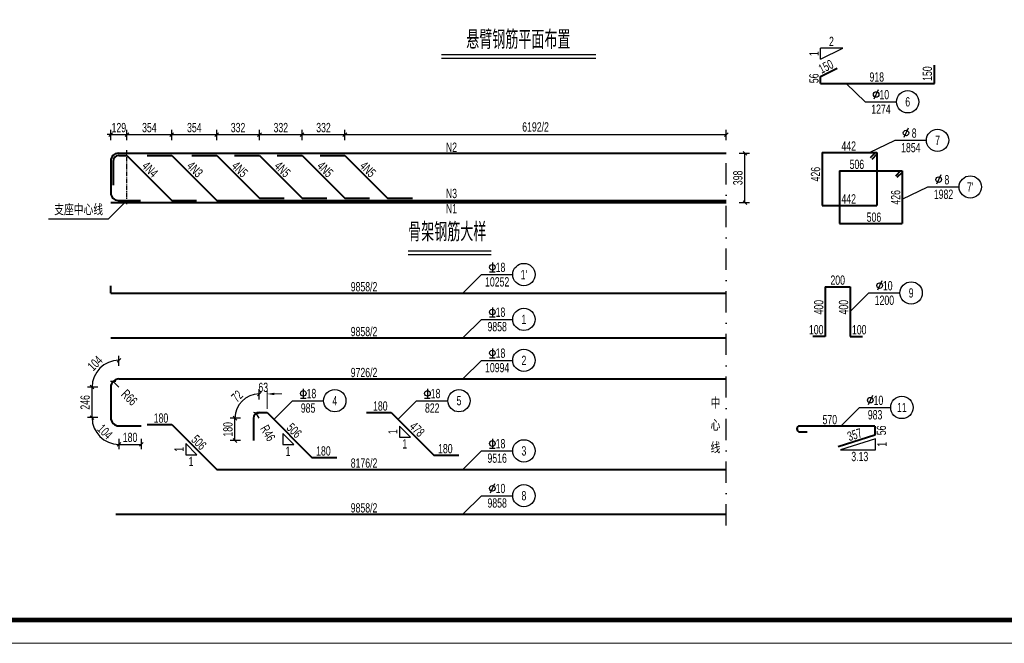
# Model space of a CAD drawing. Header units: millimetres. Extents: x -120871 to -111289, y -80062 to -71425.
# Tile 28 of 37: x -114070 to -113012, y -77438 to -76767. Entities that reach past the tile are written whole.
import ezdxf
from ezdxf.enums import TextEntityAlignment as Align

# ---------------------------------------------------------------- set-up
doc = ezdxf.new("R2010")
doc.units = ezdxf.units.MM
doc.header["$LTSCALE"] = 0.3
doc.header["$PDMODE"] = 99
doc.linetypes.add('CENTER', pattern=[50.8, 31.75, -6.35, 6.35, -6.35])
doc.linetypes.add('DASHDOTX2', pattern=[50.8, 25.4, -12.7, 0, -12.7])
doc.layers.get('0').update_dxf_attribs({"lineweight": 18})
for name, color, linetype, lineweight in [('BM1', 7, 'Continuous', 15), ('文字', 4, 'Continuous', 18), ('标注', 7, 'Continuous', 18), ('钢筋', 1, 'Continuous', 40)]:
    doc.layers.add(name, color=color, linetype=linetype, lineweight=lineweight)
for name, color, linetype in [('其它', 5, 'Continuous'), ('点划线', 7, 'CENTER'), ('辅助', 7, 'Continuous'), ('附属', 7, 'Continuous')]:
    doc.layers.add(name, color=color, linetype=linetype)
doc.styles.add('hz-e', font='hztxt_e.shx', dxfattribs={"width": 0.7, "bigfont": 'hztxt.shx'})
doc.dimstyles.new('ISO-50', dxfattribs={"dimscale": 0.625, "dimtxt": 25, "dimasz": 10, "dimexe": 12.5, "dimexo": 6.25, "dimgap": 6.25, "dimtad": 1, "dimdec": 0, "dimdsep": 46, "dimtxsty": 'hz-e', "dimblk": 'OBLIQUE', "dimcen": 2.5, "dimadec": 0, "dimazin": 0, "dimtfac": 1, "dimtdec": 0, "dimtix": 1, "dimtmove": 2, "dimatfit": 3, "dimldrblk": 'OBLIQUE', "dimfxl": 15, "dimfxlon": 1, "dimarcsym": 0})

# ---------------------------------------------------------------- blocks, each defined once
blk = doc.blocks.new('_Oblique')
at = {"color": 0, "linetype": 'ByBlock', "lineweight": -2}
blk.add_line((-0.5, -0.5), (0.5, 0.5), dxfattribs=at)
blk = doc.blocks.new('*D100')
at = {"layer": 'Defpoints', "color": 0}
for p in [(-113310.8, -76910.9), (-113290.8, -76910.9), (-113310.8, -76964)]:
    blk.add_point(p, dxfattribs=at)
at = {"layer": '标注', "color": 0, "lineweight": -2}
for p, q in [((-113296.8, -76910.9), (-113285.8, -76910.9)), ((-113290.8, -76964), (-113290.8, -76910.9)), ((-113296.8, -76964), (-113285.8, -76964))]:
    blk.add_line(p, q, dxfattribs=at)
at = {"layer": '标注', "color": 0, "lineweight": -2, "xscale": 4, "yscale": 4, "zscale": 4}
for p, rotation in [((-113290.8, -76910.9), 90), ((-113290.8, -76964), 270)]:
    blk.add_blockref('_Oblique', p, dxfattribs=dict(at, rotation=rotation))
at = {"layer": '标注', "color": 0, "insert": (-113298.3, -76937.4), "char_height": 10, "attachment_point": 5, "rotation": 90, "style": 'hz-e'}
blk.add_mtext('398', dxfattribs=at)
blk = doc.blocks.new('*D101')
at = {"layer": 'Defpoints', "color": 0}
for p in [(-113310.8, -76890.9), (-113720.6, -76910.9), (-113310.8, -76910.9)]:
    blk.add_point(p, dxfattribs=at)
at = {"layer": '标注', "color": 0, "lineweight": -2}
for p, q in [((-113720.6, -76896.9), (-113720.6, -76885.9)), ((-113720.6, -76890.9), (-113310.8, -76890.9)), ((-113310.8, -76896.9), (-113310.8, -76885.9))]:
    blk.add_line(p, q, dxfattribs=at)
at = {"layer": '标注', "color": 0, "lineweight": -2, "xscale": 4, "yscale": 4, "zscale": 4, "rotation": 180}
blk.add_blockref('_Oblique', (-113720.6, -76890.9), dxfattribs=at)
at = {"layer": '标注', "color": 0, "lineweight": -2, "xscale": 4, "yscale": 4, "zscale": 4}
blk.add_blockref('_Oblique', (-113310.8, -76890.9), dxfattribs=at)
at = {"layer": '标注', "color": 0, "insert": (-113515.7, -76882.7), "char_height": 10, "attachment_point": 5, "style": 'hz-e'}
blk.add_mtext('6192/2', dxfattribs=at)
blk = doc.blocks.new('*D102')
at = {"layer": 'Defpoints', "color": 0}
for p in [(-113954.7, -76890.9), (-113972.1, -76910.9), (-113954.7, -76910.9)]:
    blk.add_point(p, dxfattribs=at)
at = {"layer": '标注', "color": 0, "lineweight": -2}
for p, q in [((-113972.1, -76890.9), (-113976.1, -76890.9)), ((-113972.1, -76896.9), (-113972.1, -76885.9)), ((-113972.1, -76890.9), (-113954.7, -76890.9)), ((-113954.7, -76896.9), (-113954.7, -76885.9)), ((-113954.7, -76890.9), (-113950.7, -76890.9))]:
    blk.add_line(p, q, dxfattribs=at)
at = {"layer": '标注', "color": 0, "lineweight": -2, "xscale": 4, "yscale": 4, "zscale": 4}
blk.add_blockref('_Oblique', (-113972.1, -76890.9), dxfattribs=at)
at = {"layer": '标注', "color": 0, "lineweight": -2, "xscale": 4, "yscale": 4, "zscale": 4, "rotation": 180}
blk.add_blockref('_Oblique', (-113954.7, -76890.9), dxfattribs=at)
at = {"layer": '标注', "color": 0, "insert": (-113963.4, -76883.4), "char_height": 10, "attachment_point": 5, "style": 'hz-e'}
blk.add_mtext('129', dxfattribs=at)
blk = doc.blocks.new('*D103')
at = {"layer": 'Defpoints', "color": 0}
for p in [(-113906.5, -76890.9), (-113954.7, -76910.9), (-113906.5, -76910.9)]:
    blk.add_point(p, dxfattribs=at)
at = {"layer": '标注', "color": 0, "lineweight": -2}
for p, q in [((-113954.7, -76896.9), (-113954.7, -76885.9)), ((-113954.7, -76890.9), (-113906.5, -76890.9)), ((-113906.5, -76896.9), (-113906.5, -76885.9))]:
    blk.add_line(p, q, dxfattribs=at)
at = {"layer": '标注', "color": 0, "lineweight": -2, "xscale": 4, "yscale": 4, "zscale": 4, "rotation": 180}
blk.add_blockref('_Oblique', (-113954.7, -76890.9), dxfattribs=at)
at = {"layer": '标注', "color": 0, "lineweight": -2, "xscale": 4, "yscale": 4, "zscale": 4}
blk.add_blockref('_Oblique', (-113906.5, -76890.9), dxfattribs=at)
at = {"layer": '标注', "color": 0, "insert": (-113930.6, -76883.4), "char_height": 10, "attachment_point": 5, "style": 'hz-e'}
blk.add_mtext('354', dxfattribs=at)
blk = doc.blocks.new('*D104')
at = {"layer": 'Defpoints', "color": 0}
for p in [(-113858.2, -76890.9), (-113906.5, -76910.9), (-113858.2, -76910.9)]:
    blk.add_point(p, dxfattribs=at)
at = {"layer": '标注', "color": 0, "lineweight": -2}
for p, q in [((-113906.5, -76896.9), (-113906.5, -76885.9)), ((-113906.5, -76890.9), (-113858.2, -76890.9)), ((-113858.2, -76896.9), (-113858.2, -76885.9))]:
    blk.add_line(p, q, dxfattribs=at)
at = {"layer": '标注', "color": 0, "lineweight": -2, "xscale": 4, "yscale": 4, "zscale": 4, "rotation": 180}
blk.add_blockref('_Oblique', (-113906.5, -76890.9), dxfattribs=at)
at = {"layer": '标注', "color": 0, "lineweight": -2, "xscale": 4, "yscale": 4, "zscale": 4}
blk.add_blockref('_Oblique', (-113858.2, -76890.9), dxfattribs=at)
at = {"layer": '标注', "color": 0, "insert": (-113882.3, -76883.4), "char_height": 10, "attachment_point": 5, "style": 'hz-e'}
blk.add_mtext('354', dxfattribs=at)
blk = doc.blocks.new('*D105')
at = {"layer": 'Defpoints', "color": 0}
for p in [(-113812.3, -76890.9), (-113858.2, -76910.9), (-113812.3, -76910.9)]:
    blk.add_point(p, dxfattribs=at)
at = {"layer": '标注', "color": 0, "lineweight": -2}
for p, q in [((-113858.2, -76896.9), (-113858.2, -76885.9)), ((-113858.2, -76890.9), (-113812.3, -76890.9)), ((-113812.3, -76896.9), (-113812.3, -76885.9))]:
    blk.add_line(p, q, dxfattribs=at)
at = {"layer": '标注', "color": 0, "lineweight": -2, "xscale": 4, "yscale": 4, "zscale": 4, "rotation": 180}
blk.add_blockref('_Oblique', (-113858.2, -76890.9), dxfattribs=at)
at = {"layer": '标注', "color": 0, "lineweight": -2, "xscale": 4, "yscale": 4, "zscale": 4}
blk.add_blockref('_Oblique', (-113812.3, -76890.9), dxfattribs=at)
at = {"layer": '标注', "color": 0, "insert": (-113835.3, -76883.4), "char_height": 10, "attachment_point": 5, "style": 'hz-e'}
blk.add_mtext('332', dxfattribs=at)
blk = doc.blocks.new('*D106')
at = {"layer": 'Defpoints', "color": 0}
for p in [(-113766.5, -76890.9), (-113812.3, -76910.9), (-113766.5, -76910.9)]:
    blk.add_point(p, dxfattribs=at)
at = {"layer": '标注', "color": 0, "lineweight": -2}
for p, q in [((-113812.3, -76896.9), (-113812.3, -76885.9)), ((-113812.3, -76890.9), (-113766.5, -76890.9)), ((-113766.5, -76896.9), (-113766.5, -76885.9))]:
    blk.add_line(p, q, dxfattribs=at)
at = {"layer": '标注', "color": 0, "lineweight": -2, "xscale": 4, "yscale": 4, "zscale": 4, "rotation": 180}
blk.add_blockref('_Oblique', (-113812.3, -76890.9), dxfattribs=at)
at = {"layer": '标注', "color": 0, "lineweight": -2, "xscale": 4, "yscale": 4, "zscale": 4}
blk.add_blockref('_Oblique', (-113766.5, -76890.9), dxfattribs=at)
at = {"layer": '标注', "color": 0, "insert": (-113789.4, -76883.4), "char_height": 10, "attachment_point": 5, "style": 'hz-e'}
blk.add_mtext('332', dxfattribs=at)
blk = doc.blocks.new('*D107')
at = {"layer": 'Defpoints', "color": 0}
for p in [(-113720.6, -76890.9), (-113766.5, -76910.9), (-113720.6, -76910.9)]:
    blk.add_point(p, dxfattribs=at)
at = {"layer": '标注', "color": 0, "lineweight": -2}
for p, q in [((-113766.5, -76896.9), (-113766.5, -76885.9)), ((-113766.5, -76890.9), (-113720.6, -76890.9)), ((-113720.6, -76896.9), (-113720.6, -76885.9))]:
    blk.add_line(p, q, dxfattribs=at)
at = {"layer": '标注', "color": 0, "lineweight": -2, "xscale": 4, "yscale": 4, "zscale": 4, "rotation": 180}
blk.add_blockref('_Oblique', (-113766.5, -76890.9), dxfattribs=at)
at = {"layer": '标注', "color": 0, "lineweight": -2, "xscale": 4, "yscale": 4, "zscale": 4}
blk.add_blockref('_Oblique', (-113720.6, -76890.9), dxfattribs=at)
at = {"layer": '标注', "color": 0, "insert": (-113743.5, -76883.4), "char_height": 10, "attachment_point": 5, "style": 'hz-e'}
blk.add_mtext('332', dxfattribs=at)
blk = doc.blocks.new('*D108')
at = {"layer": 'Defpoints', "color": 0}
for p in [(-113972.1, -77195.1), (-113963.3, -77195.1), (-113963.3, -77195.1), (-113988.2, -77209.5), (-113963.3, -77203.9)]:
    blk.add_point(p, dxfattribs=at)
at = {"layer": '标注', "color": 0, "lineweight": -2}
for p, q in [((-113986.1, -77195.1), (-113997.1, -77195.1)), ((-113963.3, -77217.9), (-113963.3, -77228.9))]:
    blk.add_line(p, q, dxfattribs=at)
blk.add_arc((-113963.3, -77195.1), 28.8, 180, 270, dxfattribs=at)
at = {"layer": '标注', "color": 0, "lineweight": -2, "xscale": 4, "yscale": 4, "zscale": 4}
for p, rotation in [((-113992.1, -77195.1), 89.999999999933), ((-113963.3, -77223.9), 359.9999999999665)]:
    blk.add_blockref('_Oblique', p, dxfattribs=dict(at, rotation=rotation))
at = {"layer": '标注', "color": 0, "insert": (-113978.3, -77210.2), "char_height": 10, "attachment_point": 5, "rotation": 315, "style": 'hz-e'}
blk.add_mtext('104', dxfattribs=at)
blk = doc.blocks.new('*D109')
at = {"layer": 'Defpoints', "color": 0}
for p in [(-113977.7, -77137.4), (-113963.3, -77153.5), (-113972.1, -77162.3), (-113963.3, -77162.3), (-113963.3, -77162.3)]:
    blk.add_point(p, dxfattribs=at)
at = {"layer": '标注', "color": 0, "lineweight": -2}
for p, q in [((-113963.3, -77139.5), (-113963.3, -77128.5)), ((-113986.1, -77162.3), (-113997.1, -77162.3))]:
    blk.add_line(p, q, dxfattribs=at)
blk.add_arc((-113963.3, -77162.3), 28.8, 90, 180, dxfattribs=at)
at = {"layer": '标注', "color": 0, "lineweight": -2, "xscale": 4, "yscale": 4, "zscale": 4}
for p, rotation in [((-113963.3, -77133.5), 1.004800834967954e-10), ((-113992.1, -77162.3), 270.000000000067)]:
    blk.add_blockref('_Oblique', p, dxfattribs=dict(at, rotation=rotation))
at = {"layer": '标注', "color": 0, "insert": (-113988.9, -77136.7), "char_height": 10, "attachment_point": 5, "rotation": 45, "style": 'hz-e'}
blk.add_mtext('104', dxfattribs=at)
blk = doc.blocks.new('*D110')
at = {"layer": 'Defpoints', "color": 0}
for p in [(-113825.7, -77173.1), (-113818.7, -77195.7), (-113812.6, -77189.6), (-113812.6, -77195.7), (-113812.6, -77207.5)]:
    blk.add_point(p, dxfattribs=at)
at = {"layer": '标注', "color": 0, "lineweight": -2}
for p, q in [((-113812.6, -77175.6), (-113812.6, -77164.6)), ((-113832.7, -77195.7), (-113843.7, -77195.7))]:
    blk.add_line(p, q, dxfattribs=at)
blk.add_arc((-113812.6, -77195.7), 26.1, 90, 180, dxfattribs=at)
at = {"layer": '标注', "color": 0, "lineweight": -2, "xscale": 4, "yscale": 4, "zscale": 4}
for p, rotation in [((-113812.6, -77169.6), 2.50373264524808e-11), ((-113838.7, -77195.7), 270.0000000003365)]:
    blk.add_blockref('_Oblique', p, dxfattribs=dict(at, rotation=rotation))
at = {"layer": '标注', "color": 0, "insert": (-113836.4, -77172), "char_height": 10, "attachment_point": 5, "rotation": 45, "style": 'hz-e'}
blk.add_mtext('72', dxfattribs=at)
blk = doc.blocks.new('*D111')
at = {"layer": 'Defpoints', "color": 0}
for p in [(-113969.5, -77156.1), (-113963.3, -77162.3)]:
    blk.add_point(p, dxfattribs=at)
at = {"layer": '标注', "color": 0, "lineweight": -2}
blk.add_line((-113963.3, -77162.3), (-113969.5, -77156.1), dxfattribs=at)
at = {"layer": '标注', "color": 0, "lineweight": -2, "xscale": 4, "yscale": 4, "zscale": 4, "rotation": 135.000000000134}
blk.add_blockref('_Oblique', (-113969.5, -77156.1), dxfattribs=at)
at = {"layer": '标注', "color": 0, "insert": (-113952.1, -77173.5), "char_height": 10, "attachment_point": 5, "rotation": 315, "style": 'hz-e'}
blk.add_mtext('R66', dxfattribs=at)
blk = doc.blocks.new('*D112')
at = {"layer": 'Defpoints', "color": 0}
for p in [(-113815.7, -77190.4), (-113812.6, -77195.7)]:
    blk.add_point(p, dxfattribs=at)
at = {"layer": '标注', "color": 0, "lineweight": -2}
blk.add_line((-113812.6, -77195.7), (-113815.7, -77190.4), dxfattribs=at)
at = {"layer": '标注', "color": 0, "lineweight": -2, "xscale": 4, "yscale": 4, "zscale": 4, "rotation": 120.1531960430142}
blk.add_blockref('_Oblique', (-113815.7, -77190.4), dxfattribs=at)
at = {"layer": '标注', "color": 0, "insert": (-113803.3, -77211.7), "char_height": 10, "attachment_point": 5, "rotation": 300.1532, "style": 'hz-e'}
blk.add_mtext('R46', dxfattribs=at)
blk = doc.blocks.new('*D203')
at = {"layer": 'Defpoints', "color": 0}
for p in [(-113838.7, -77195.7), (-113818.7, -77195.7), (-113818.7, -77219.7)]:
    blk.add_point(p, dxfattribs=at)
at = {"layer": '标注', "color": 0, "lineweight": -2}
for p, q in [((-113832.7, -77195.7), (-113843.7, -77195.7)), ((-113838.7, -77219.7), (-113838.7, -77195.7)), ((-113832.7, -77219.7), (-113843.7, -77219.7))]:
    blk.add_line(p, q, dxfattribs=at)
at = {"layer": '标注', "color": 0, "lineweight": -2, "xscale": 4, "yscale": 4, "zscale": 4}
for p, rotation in [((-113838.7, -77195.7), 90), ((-113838.7, -77219.7), 270)]:
    blk.add_blockref('_Oblique', p, dxfattribs=dict(at, rotation=rotation))
at = {"layer": '标注', "color": 0, "insert": (-113846.2, -77207.7), "char_height": 10, "attachment_point": 5, "rotation": 90, "style": 'hz-e'}
blk.add_mtext('180', dxfattribs=at)
blk = doc.blocks.new('*D204')
at = {"layer": 'Defpoints', "color": 0}
for p in [(-113963.3, -77203.9), (-113939.3, -77203.9), (-113939.3, -77223.9)]:
    blk.add_point(p, dxfattribs=at)
at = {"layer": '标注', "color": 0, "lineweight": -2}
for p, q in [((-113963.3, -77217.9), (-113963.3, -77228.9)), ((-113939.3, -77217.9), (-113939.3, -77228.9)), ((-113963.3, -77223.9), (-113939.3, -77223.9))]:
    blk.add_line(p, q, dxfattribs=at)
at = {"layer": '标注', "color": 0, "lineweight": -2, "xscale": 4, "yscale": 4, "zscale": 4, "rotation": 180}
blk.add_blockref('_Oblique', (-113963.3, -77223.9), dxfattribs=at)
at = {"layer": '标注', "color": 0, "lineweight": -2, "xscale": 4, "yscale": 4, "zscale": 4}
blk.add_blockref('_Oblique', (-113939.3, -77223.9), dxfattribs=at)
at = {"layer": '标注', "color": 0, "insert": (-113951.3, -77216.4), "char_height": 10, "attachment_point": 5, "style": 'hz-e'}
blk.add_mtext('180', dxfattribs=at)
blk = doc.blocks.new('*D205')
at = {"layer": 'Defpoints', "color": 0}
for p in [(-113992.1, -77162.3), (-113972.1, -77162.3), (-113972.1, -77195.1)]:
    blk.add_point(p, dxfattribs=at)
at = {"layer": '标注', "color": 0, "lineweight": -2}
for p, q in [((-113986.1, -77162.3), (-113997.1, -77162.3)), ((-113992.1, -77195.1), (-113992.1, -77162.3)), ((-113986.1, -77195.1), (-113997.1, -77195.1))]:
    blk.add_line(p, q, dxfattribs=at)
at = {"layer": '标注', "color": 0, "lineweight": -2, "xscale": 4, "yscale": 4, "zscale": 4}
for p, rotation in [((-113992.1, -77162.3), 90), ((-113992.1, -77195.1), 270)]:
    blk.add_blockref('_Oblique', p, dxfattribs=dict(at, rotation=rotation))
at = {"layer": '标注', "color": 0, "insert": (-113999.6, -77178.7), "char_height": 10, "attachment_point": 5, "rotation": 90, "style": 'hz-e'}
blk.add_mtext('246', dxfattribs=at)

msp = doc.modelspace()

# ---------------------------------------------------------------- linework, layer by layer
msp.add_line((-114323.835, -77437.677), (-112202.421, -77437.677))
at = {"layer": 'BM1', "color": 0, "linetype": 'Continuous', "const_width": 4.999}
msp.add_lwpolyline([(-114239.913, -77412.68), (-114239.913, -75977.676), (-112227.419, -75977.676), (-112227.419, -77412.68)], close=True, dxfattribs=at)
at = {"layer": '其它', "color": 5, "ltscale": 0.5}
for p, q in [((-113616.855, -76804.643), (-113451.104, -76804.643)), ((-113652.621, -77015.759), (-113563.362, -77015.759))]:
    msp.add_line(p, q, dxfattribs=at)
at = {"layer": '标注', "ltscale": 0.5}
for p, q in [((-113804.215, -77185.608), (-113804.215, -77165.608)), ((-113796.215, -77169.608), (-113788.215, -77169.608))]:
    msp.add_line(p, q, dxfattribs=at)
at = {"layer": '标注'}
msp.add_solid([(-113796.215, -77168.275), (-113796.215, -77170.942), (-113804.215, -77169.608)], dxfattribs=at)
at = {"layer": '点划线', "linetype": 'CENTER', "ltscale": 0.5}
msp.add_line((-113954.719, -76965.629), (-113954.719, -76906.962), dxfattribs=at)
at = {"layer": '点划线', "linetype": 'DASHDOTX2', "ltscale": 3}
msp.add_line((-113310.789, -77311.051), (-113310.789, -76906.962), dxfattribs=at)
at = {"layer": '辅助', "color": 7, "ltscale": 0.5}
msp.add_line((-113153.738, -77171.336), (-113158.401, -77181.336), dxfattribs=at)
at = {"layer": '辅助', "ltscale": 0.5}
for p, q in [((-113187.719, -77204.201), (-113167.719, -77184.201)), ((-113167.719, -77184.201), (-113134.173, -77184.201)), ((-113150.646, -77217.751), (-113188.146, -77229.751)), ((-113150.646, -77229.751), (-113150.646, -77217.751)), ((-113188.146, -77229.751), (-113150.646, -77229.751))]:
    msp.add_line(p, q, dxfattribs=at)
at = {"layer": '辅助', "color": 7, "ltscale": 0.5}
msp.add_circle((-113156.07, -77176.336), 3, dxfattribs=at)
at = {"layer": '辅助', "ltscale": 0.5}
msp.add_circle((-113122.173, -77184.201), 12, dxfattribs=at)
at = {"layer": '钢筋', "ltscale": 0.5}
for p, q in [((-113087.145, -76836.071), (-113087.145, -76816.071)), ((-113209.545, -76828.471), (-113191.657, -76819.526)), ((-113209.545, -76836.071), (-113209.545, -76828.471)), ((-113209.545, -76836.071), (-113087.145, -76836.071)), ((-113964.052, -76910.896), (-113310.789, -76910.896)), ((-113963.252, -76913.296), (-113954.719, -76913.296)), ((-113954.719, -76913.296), (-113906.452, -76961.562)), ((-113933.119, -76913.296), (-113906.452, -76913.296)), ((-113906.452, -76913.296), (-113858.186, -76961.562)), ((-113884.852, -76913.296), (-113858.186, -76913.296)), ((-113858.186, -76913.296), (-113812.319, -76959.162)), ((-113838.986, -76913.296), (-113812.319, -76913.296)), ((-113812.319, -76913.296), (-113766.452, -76959.162)), ((-113793.119, -76913.296), (-113766.452, -76913.296)), ((-113766.452, -76913.296), (-113720.586, -76959.162)), ((-113747.252, -76913.296), (-113720.586, -76913.296)), ((-113720.586, -76913.296), (-113674.719, -76959.162)), ((-113207.827, -76910.179), (-113207.827, -76966.979)), ((-113207.827, -76910.179), (-113148.893, -76910.179)), ((-113150.591, -76910.179), (-113156.247, -76915.836)), ((-113148.893, -76911.877), (-113154.55, -76917.533)), ((-113148.893, -76910.179), (-113148.893, -76966.979)), ((-113972.052, -76918.896), (-113972.052, -76953.696)), ((-113969.652, -76919.696), (-113969.652, -76945.296)), ((-113189.229, -76929.806), (-113121.762, -76929.806)), ((-113189.229, -76929.806), (-113189.229, -76986.606)), ((-113123.459, -76929.806), (-113129.116, -76935.463)), ((-113121.762, -76931.503), (-113127.419, -76937.16)), ((-113121.762, -76929.806), (-113121.762, -76986.606)), ((-113972.052, -76963.962), (-113310.789, -76963.962)), ((-113964.052, -76961.562), (-113940.052, -76961.562)), ((-113906.452, -76961.562), (-113879.786, -76961.562)), ((-113858.186, -76961.562), (-113310.789, -76961.562)), ((-113812.319, -76959.162), (-113785.652, -76959.162)), ((-113766.452, -76959.162), (-113739.786, -76959.162)), ((-113720.586, -76959.162), (-113693.919, -76959.162)), ((-113674.719, -76959.162), (-113648.052, -76959.162)), ((-113207.827, -76966.979), (-113148.893, -76966.979)), ((-113189.229, -76986.606), (-113121.762, -76986.606)), ((-113972.052, -77061.325), (-113972.052, -77053.325)), ((-113972.052, -77061.325), (-113310.789, -77061.325)), ((-113204.394, -77054.408), (-113204.394, -77107.742)), ((-113204.394, -77054.408), (-113177.727, -77054.408)), ((-113177.727, -77054.408), (-113177.727, -77107.742)), ((-113972.052, -77109.492), (-113310.789, -77109.492)), ((-113204.394, -77107.742), (-113217.727, -77107.742)), ((-113177.727, -77107.742), (-113164.394, -77107.742)), ((-113963.252, -77153.518), (-113310.789, -77153.518)), ((-113972.052, -77162.318), (-113972.052, -77195.118)), ((-113818.749, -77195.742), (-113818.749, -77219.742)), ((-113812.615, -77189.608), (-113804.215, -77189.608)), ((-113804.215, -77189.608), (-113755.949, -77237.875)), ((-113697.489, -77189.608), (-113670.822, -77189.608)), ((-113670.822, -77189.608), (-113624.956, -77235.475)), ((-113963.252, -77203.918), (-113939.252, -77203.918)), ((-113933.119, -77202.565), (-113906.452, -77202.565)), ((-113906.452, -77202.565), (-113858.186, -77250.832)), ((-113151.278, -77204.201), (-113231.959, -77204.201)), ((-113231.959, -77210.201), (-113223.959, -77210.201)), ((-113151.278, -77204.201), (-113151.278, -77213.801)), ((-113151.278, -77213.801), (-113190.645, -77226.398)), ((-113755.949, -77237.875), (-113729.282, -77237.875)), ((-113624.956, -77235.475), (-113598.289, -77235.475)), ((-113858.186, -77250.832), (-113310.789, -77250.832)), ((-113966.719, -77298.999), (-113310.789, -77298.999))]:
    msp.add_line(p, q, dxfattribs=at)
for centre, radius, start, end in [((-113964.052, -76918.896), 8, 90, 180), ((-113963.252, -76919.696), 6.4, 90, 180), ((-113964.052, -76953.562), 8, 180, 270), ((-113963.252, -77162.318), 8.8, 90, 180), ((-113963.252, -77195.118), 8.8, 180, 270), ((-113812.615, -77195.742), 6.133, 90, 180), ((-113231.959, -77207.201), 3, 90, 270)]:
    msp.add_arc(centre, radius, start, end, dxfattribs=at)
at = {"layer": '附属', "ltscale": 0.5}
for p, q in [((-113209.545, -76809.802), (-113209.545, -76797.802)), ((-113185.545, -76797.802), (-113209.545, -76797.802)), ((-113209.545, -76809.802), (-113185.545, -76797.802)), ((-113616.855, -76808.643), (-113451.104, -76808.643)), ((-113181.856, -76836.071), (-113161.428, -76855.633)), ((-113161.428, -76855.633), (-113127.882, -76855.633)), ((-113156.893, -76910.179), (-113129.33, -76897.002)), ((-113129.33, -76897.002), (-113095.784, -76897.002)), ((-113121.762, -76960.319), (-113094.199, -76947.141)), ((-113094.199, -76947.141), (-113060.653, -76947.141)), ((-113954.719, -76961.629), (-113974.719, -76981.629)), ((-113974.719, -76981.629), (-114038.961, -76981.629)), ((-113652.621, -77019.759), (-113563.362, -77019.759)), ((-113562.101, -77028.46), (-113562.101, -77038.46)), ((-113565.101, -77038.46), (-113559.101, -77038.46)), ((-113593.75, -77061.325), (-113573.75, -77041.325)), ((-113573.75, -77041.325), (-113540.204, -77041.325)), ((-113177.727, -77081.075), (-113157.727, -77061.075)), ((-113157.727, -77061.075), (-113124.181, -77061.075)), ((-113562.101, -77076.627), (-113562.101, -77086.627)), ((-113593.75, -77109.492), (-113573.75, -77089.492)), ((-113573.75, -77089.492), (-113540.204, -77089.492)), ((-113565.101, -77086.627), (-113559.101, -77086.627)), ((-113562.101, -77120.654), (-113562.101, -77130.654)), ((-113593.75, -77153.518), (-113573.75, -77133.518)), ((-113573.75, -77133.518), (-113540.204, -77133.518)), ((-113565.101, -77130.654), (-113559.101, -77130.654)), ((-113765.246, -77164.064), (-113765.246, -77174.064)), ((-113631.853, -77164.064), (-113631.853, -77174.064)), ((-113796.895, -77196.929), (-113776.895, -77176.929)), ((-113776.895, -77176.929), (-113743.349, -77176.929)), ((-113768.246, -77174.064), (-113762.246, -77174.064)), ((-113663.502, -77196.929), (-113643.502, -77176.929)), ((-113643.502, -77176.929), (-113609.956, -77176.929)), ((-113634.853, -77174.064), (-113628.853, -77174.064)), ((-113661.917, -77204.17), (-113661.917, -77216.17)), ((-113649.917, -77216.17), (-113661.917, -77204.17)), ((-113775.374, -77224.107), (-113787.374, -77212.107)), ((-113787.374, -77212.107), (-113787.374, -77224.107)), ((-113661.917, -77216.17), (-113649.917, -77216.17)), ((-113562.101, -77217.967), (-113562.101, -77227.967)), ((-113891.594, -77223.081), (-113891.594, -77235.081)), ((-113879.594, -77235.081), (-113891.594, -77223.081)), ((-113787.374, -77224.107), (-113775.374, -77224.107)), ((-113593.75, -77250.832), (-113573.75, -77230.832)), ((-113573.75, -77230.832), (-113540.204, -77230.832)), ((-113565.101, -77227.967), (-113559.101, -77227.967)), ((-113891.594, -77235.081), (-113879.594, -77235.081)), ((-113593.75, -77298.999), (-113573.75, -77278.999)), ((-113573.75, -77278.999), (-113540.204, -77278.999))]:
    msp.add_line(p, q, dxfattribs=at)
at = {"layer": '附属', "color": 7, "ltscale": 0.5}
for p, q in [((-113147.447, -76842.768), (-113152.11, -76852.768)), ((-113115.349, -76884.137), (-113120.012, -76894.137)), ((-113080.218, -76934.276), (-113084.881, -76944.276)), ((-113143.747, -77048.21), (-113148.41, -77058.21)), ((-113559.77, -77266.134), (-113564.433, -77276.134))]:
    msp.add_line(p, q, dxfattribs=at)
for centre in [(-113149.779, -76847.768), (-113117.681, -76889.137), (-113082.55, -76939.276), (-113146.078, -77053.21), (-113562.101, -77271.134)]:
    msp.add_circle(centre, 3, dxfattribs=at)
at = {"layer": '附属', "ltscale": 0.5}
for centre, radius in [((-113115.882, -76855.633), 12), ((-113083.784, -76897.002), 12), ((-113048.653, -76947.141), 12), ((-113562.101, -77033.46), 3), ((-113528.204, -77041.325), 12), ((-113112.181, -77061.075), 12), ((-113562.101, -77081.627), 3), ((-113528.204, -77089.492), 12), ((-113562.101, -77125.654), 3), ((-113528.204, -77133.518), 12), ((-113765.246, -77169.064), 3), ((-113731.349, -77176.929), 12), ((-113631.853, -77169.064), 3), ((-113597.956, -77176.929), 12), ((-113562.101, -77222.967), 3), ((-113528.204, -77230.832), 12), ((-113562.101, -77271.134), 3), ((-113528.204, -77278.999), 12)]:
    msp.add_circle(centre, radius, dxfattribs=at)

# ---------------------------------------------------------------- texts
at = {"layer": '文字', "style": 'hz-e', "width": 0.7}
for s, height, p in [('悬臂钢筋平面布置', 20, (-113534.168, -76787.745)), ('2', 10, (-113197.817, -76790.686)), ('918', 10, (-113149.118, -76828.955)), ('10', 10, (-113141.038, -76847.893)), ('6', 10, (-113115.882, -76855.633)), ('1274', 10, (-113144.617, -76863.463)), ('8', 10, (-113108.94, -76889.262)), ('7', 10, (-113083.784, -76897.002)), ('1854', 10, (-113112.519, -76904.832)), ('8', 10, (-113073.809, -76939.401)), ("7'", 10, (-113048.653, -76947.141)), ('1982', 10, (-113077.387, -76954.971)), ('支座中心线', 12, (-114006.59, -76970.959)), ('18', 10, (-113553.361, -77033.585)), ("1'", 10, (-113528.204, -77041.325)), ('200', 10, (-113191.061, -77047.292)), ('9858/2', 10, (-113699.95, -77054.209)), ('10252', 10, (-113556.939, -77049.155)), ('10', 10, (-113137.338, -77053.335)), ('1200', 10, (-113140.916, -77068.905)), ('9', 10, (-113112.181, -77061.075)), ('18', 10, (-113553.361, -77081.752)), ('1', 10, (-113528.204, -77089.492)), ('9858', 10, (-113556.939, -77097.322)), ('100', 10, (-113214.168, -77100.626)), ('100', 10, (-113167.953, -77100.626)), ('9858/2', 10, (-113699.95, -77102.376)), ('18', 10, (-113553.361, -77125.779)), ('10994', 10, (-113556.939, -77141.348)), ('2', 10, (-113528.204, -77133.518)), ('9726/2', 10, (-113699.95, -77146.402)), ('18', 10, (-113756.506, -77169.189)), ('18', 10, (-113623.113, -77169.189)), ('985', 10, (-113760.084, -77184.759)), ('4', 10, (-113731.349, -77176.929)), ('822', 10, (-113626.691, -77184.759)), ('5', 10, (-113597.956, -77176.929)), ('中', 12, (-113322.418, -77178.937)), ('10', 10, (-113147.329, -77176.461)), ('11', 10, (-113122.173, -77184.201)), ('983', 10, (-113150.908, -77192.031)), ('心', 12, (-113322.418, -77202.937)), ('1', 10, (-113656.142, -77223.286)), ('18', 10, (-113553.361, -77223.092)), ('线', 12, (-113322.418, -77226.937)), ('1', 10, (-113781.599, -77231.223)), ('3', 10, (-113528.204, -77230.832)), ('3.13', 10, (-113167.359, -77236.867)), ('1', 10, (-113885.819, -77242.197)), ('8176/2', 10, (-113699.95, -77243.716)), ('9516', 10, (-113556.939, -77238.662)), ('10', 10, (-113553.361, -77271.259)), ('8', 10, (-113528.204, -77278.999)), ('9858', 10, (-113556.939, -77286.829)), ('9858/2', 10, (-113699.95, -77291.883))]:
    msp.add_text(s, height=height, dxfattribs=at).set_placement(p, align=Align.MIDDLE)
for s, rotation, p in [('1', 90, (-113216.649, -76803.883)), ('150', 26.565051, (-113203.753, -76817.694)), ('150', 90, (-113094.783, -76825.325)), ('56', 90, (-113216.649, -76830.407)), ('426', 90, (-113214.93, -76933.405)), ('426', 90, (-113128.866, -76958.306)), ('400', 90, (-113211.497, -77076.431)), ('400', 90, (-113184.831, -77076.431)), ('1', 90, (-113669.021, -77210.225)), ('56', 90, (-113144.175, -77208.767)), ('1', 90, (-113898.697, -77229.136)), ('1', 90, (-113143.543, -77223.831))]:
    msp.add_text(s, height=10, rotation=rotation, dxfattribs=at).set_placement(p, align=Align.MIDDLE)
for s, height, p in [('N2', 10, (-113612.011, -76909.447)), ('442', 10, (-113187.064, -76908.179)), ('506', 10, (-113178.271, -76927.806)), ('N3', 10, (-113612.011, -76959.167)), ('442', 10, (-113187.064, -76964.979)), ('N1', 10, (-113612.011, -76975.347)), ('506', 10, (-113159.932, -76984.606)), ('骨架钢筋大样', 20, (-113652.579, -77005.575)), ('180', 10, (-113690.295, -77187.608)), ('180', 10, (-113925.925, -77200.565)), ('570', 10, (-113207.379, -77202.201)), ('180', 10, (-113751.422, -77235.875)), ('180', 10, (-113620.429, -77233.475))]:
    msp.add_text(s, height=height, dxfattribs=at).set_placement(p)
for s, rotation, p in [('4N4', 315, (-113939.455, -76925.731)), ('4N3', 315, (-113891.255, -76925.664)), ('4N5', 315, (-113842.989, -76925.664)), ('4N5', 315, (-113797.122, -76925.664)), ('4N5', 315, (-113751.255, -76925.664)), ('4N5', 315, (-113705.389, -76925.664)), ('506', 315, (-113784.023, -77206.972)), ('478', 315, (-113651.941, -77205.662)), ('357', 17.744672, (-113178.761, -77220.496)), ('506', 315, (-113886.435, -77219.755))]:
    msp.add_text(s, height=10, rotation=rotation, dxfattribs=at).set_placement(p)
at = {"layer": '标注', "insert": (-113808.263, -77162.608), "char_height": 10, "attachment_point": 5, "style": 'hz-e'}
msp.add_mtext('63', dxfattribs=at)

# ---------------------------------------------------------------- dimensions: what is measured, and where the dimension line sits
at = {"layer": '标注'}
for p1, p2, text, picture, middle in [((-113972.052, -76910.896), (-113954.719, -76910.896), '129', '*D102', (-113963.386, -76883.396)), ((-113954.719, -76910.896), (-113906.452, -76910.896), '354', '*D103', (-113930.586, -76883.396)), ((-113906.452, -76910.896), (-113858.186, -76910.896), '354', '*D104', (-113882.319, -76883.396)), ((-113858.186, -76910.896), (-113812.319, -76910.896), '332', '*D105', (-113835.252, -76883.396)), ((-113812.319, -76910.896), (-113766.452, -76910.896), '332', '*D106', (-113789.386, -76883.396)), ((-113766.452, -76910.896), (-113720.586, -76910.896), '332', '*D107', (-113743.519, -76883.396)), ((-113720.586, -76910.896), (-113310.789, -76910.896), '6192/2', '*D101', (-113515.687, -76882.681))]:
    dim = msp.add_aligned_dim(p1=p1, p2=p2, distance=20, text=text, dimstyle='ISO-50', override={"dimscale": 0.4, "dimlfac": 7.5}, dxfattribs=at)
    dim.commit()
    dim.dimension.update_dxf_attribs({"geometry": picture, "text_midpoint": middle})
for p1, p2, distance, picture, middle in [((-113310.789, -76963.962), (-113310.789, -76910.896), -20, '*D100', (-113298.289, -76937.429)), ((-113972.052, -77195.118), (-113972.052, -77162.318), 20, '*D205', (-113999.552, -77178.718)), ((-113818.749, -77219.742), (-113818.749, -77195.742), 20, '*D203', (-113846.249, -77207.742)), ((-113963.252, -77203.918), (-113939.252, -77203.918), -20, '*D204', (-113951.252, -77216.418))]:
    dim = msp.add_aligned_dim(p1=p1, p2=p2, distance=distance, dimstyle='ISO-50', override={"dimscale": 0.4, "dimlfac": 7.5}, dxfattribs=at)
    dim.commit()
    dim.dimension.update_dxf_attribs({"geometry": picture, "text_midpoint": middle})
for base, line1, line2, text, picture, middle in [((-113977.652, -77137.377), ((-113972.052, -77162.318), (-113963.252, -77162.318)), ((-113963.252, -77153.518), (-113963.252, -77162.318)), '104', '*D109', (-113988.92, -77136.65)), ((-113825.682, -77173.11), ((-113818.749, -77195.742), (-113812.615, -77195.742)), ((-113812.615, -77189.608), (-113812.615, -77207.519)), '72', '*D110', (-113836.398, -77171.959)), ((-113988.194, -77209.518), ((-113972.052, -77195.118), (-113963.252, -77195.118)), ((-113963.252, -77203.918), (-113963.252, -77195.118)), '104', '*D108', (-113978.314, -77210.18))]:
    dim = msp.add_angular_dim_2l(base=base, line1=line1, line2=line2, text=text, dimstyle='ISO-50', override={"dimscale": 0.4}, dxfattribs=at)
    dim.commit()
    dim.dimension.update_dxf_attribs({"geometry": picture, "text_midpoint": middle})
for center, mpoint, picture, middle in [((-113963.252, -77162.318), (-113969.475, -77156.096), '*D111', (-113952.065, -77173.506)), ((-113812.615, -77195.742), (-113815.696, -77190.438), '*D112', (-113803.328, -77211.728))]:
    dim = msp.add_radius_dim(center=center, mpoint=mpoint, dimstyle='ISO-50', override={"dimscale": 0.4, "dimlfac": 7.5}, dxfattribs=at)
    dim.commit()
    dim.dimension.update_dxf_attribs({"geometry": picture, "text_midpoint": middle, "dimtype": 164})

doc.saveas('drawing.dxf')
